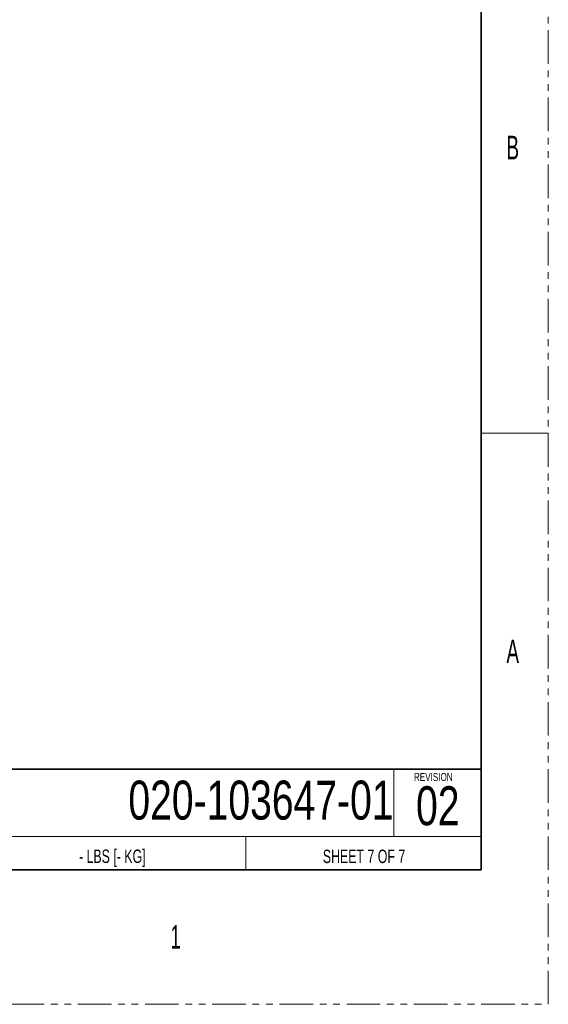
# Model space of a CAD drawing. Header units: millimetres. Extents: x 0 to 1118, y 0 to 864.
# Tile 62 of 96: x 1018 to 1118, y 0 to 186. Entities that reach past the tile are written whole.
import ezdxf

# ---------------------------------------------------------------- set-up
doc = ezdxf.new("R2010")
doc.units = ezdxf.units.MM
doc.linetypes.add('PHANTOM', pattern=[12.7, 6.35, -1.27, 1.27, -1.27, 1.27, -1.27])
doc.styles.add('SLDTEXTSTYLE1', font='TXT', dxfattribs={"width": 0.6})
doc.styles.add('SLDTEXTSTYLE2', font='TXT', dxfattribs={"width": 0.75})
doc.styles.add('SLDTEXTSTYLE3', font='TXT', dxfattribs={"width": 0.6875})

msp = doc.modelspace()

# ---------------------------------------------------------------- linework, layer by layer
at = {"color": 7, "linetype": 'PHANTOM', "lineweight": 18}
for p, q in [((1117.6, 0), (1117.6, 863.6)), ((0, 0), (1117.6, 0))]:
    msp.add_line(p, q, dxfattribs=at)
at = {"color": 7, "linetype": 'Continuous', "lineweight": 35}
for p, q in [((1104.9, 838.2), (1104.9, 25.4)), ((1104.9, 44.45), (847.73, 44.45)), ((12.7, 25.4), (1104.9, 25.4))]:
    msp.add_line(p, q, dxfattribs=at)
at = {"color": 7, "linetype": 'Continuous', "lineweight": 18}
for p, q in [((1104.9, 107.95), (1117.6, 107.95)), ((1104.9, 25.4), (1104.9, 88.9)), ((1088.39, 31.75), (1088.39, 44.45)), ((1104.9, 31.75), (974.73, 31.75)), ((1060.45, 25.4), (1060.45, 31.75)), ((1104.9, 25.4), (974.73, 25.4))]:
    msp.add_line(p, q, dxfattribs=at)

# ---------------------------------------------------------------- texts
at = {"color": 7, "linetype": 'Continuous', "lineweight": 0}
for s, insert, char_height, attachment_point, style in [('B', (1109.69, 164.2), 4.45, 1, 'SLDTEXTSTYLE1'), ('A', (1109.69, 68.95), 4.45, 1, 'SLDTEXTSTYLE1'), ('REVISION', (1092.22, 43.74), 1.524, 1, 'SLDTEXTSTYLE2'), ('020-103647-01', (1088.36, 42.29), 7.366, 3, 'SLDTEXTSTYLE2'), ('02', (1096.72, 41.22), 7.366, 2, 'SLDTEXTSTYLE2'), ('- LBS [- KG]', (1035.21, 29.26), 2.54, 2, 'SLDTEXTSTYLE3'), ('SHEET 7 OF 7', (1082.78, 29.24), 2.54, 2, 'SLDTEXTSTYLE3'), ('1', (1046.19, 14.97), 4.45, 1, 'SLDTEXTSTYLE1')]:
    msp.add_mtext(s, dxfattribs=dict(at, insert=insert, char_height=char_height, attachment_point=attachment_point, style=style))

doc.saveas('drawing.dxf')
